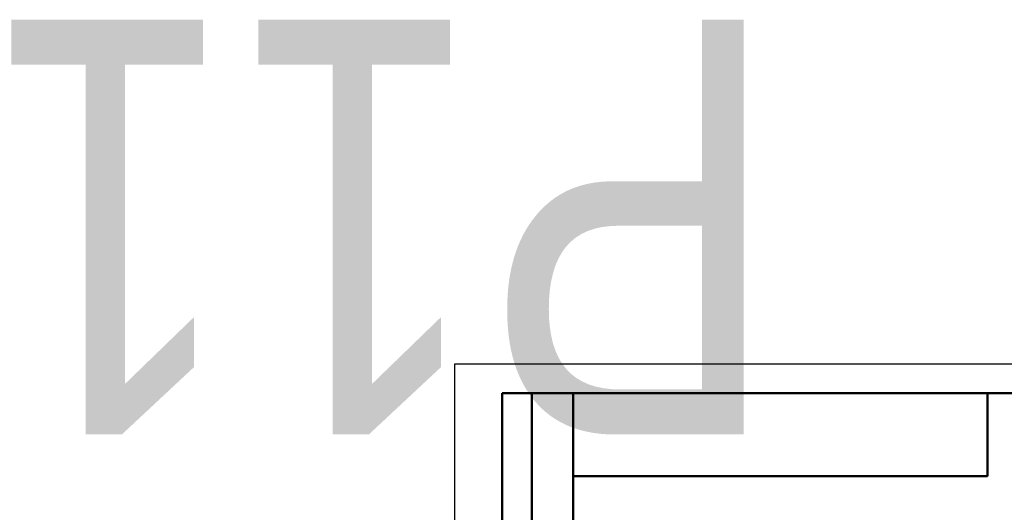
# Model space of a CAD drawing. Header units: millimetres. Extents: x -73 to 420, y -67 to 355.
# Tile 15 of 17: x -73 to 93, y 272 to 355. Entities that reach past the tile are written whole.
import ezdxf
from ezdxf.enums import TextEntityAlignment as Align

# ---------------------------------------------------------------- set-up
doc = ezdxf.new("R2018")
doc.units = ezdxf.units.MM
for name, color, linetype, lineweight in [('Кромка (ГОСТ)', 7, 'Continuous', 50), ('Обозначение (ГОСТ)', 7, 'Continuous', 25), ('Эскизная геометрия (ГОСТ)', 7, 'Continuous', 50)]:
    doc.layers.add(name, color=color, linetype=linetype, lineweight=lineweight)
doc.styles.get("Standard").update_dxf_attribs({"font": 'GOST Common Italic.ttf'})

# ---------------------------------------------------------------- blocks, each defined once
blk = doc.blocks.new('ГОСТ - Доп. графы 2')
at = {"layer": 'Эскизная геометрия (ГОСТ)'}
for p, q in [((-12, 0), (-12, 120)), ((-12, 120), (0, 120)), ((-7, 0), (-7, 120)), ((-12, 60), (0, 60)), ((0, 0), (-12, 0))]:
    blk.add_line(p, q, dxfattribs=at)
at = {"layer": 'Обозначение (ГОСТ)', "lineweight": 30, "width": 0.8, "flags": 17}
for tag, p in [('Первичная_применяемость', (-3.65, 90.03)), ('Справочный_номер', (-3.55, 30.02))]:
    blk.add_attdef(tag, text='', height=3.17, rotation=90, dxfattribs=at).set_placement(p, align=Align.MIDDLE_CENTER)
blk = doc.blocks.new('ГОСТ - Доп. графы 3')
at = {"layer": 'Эскизная геометрия (ГОСТ)'}
for p, q in [((0, 0), (70, 0)), ((70, 0), (70, -14)), ((70, -14), (0, -14))]:
    blk.add_line(p, q, dxfattribs=at)
at = {"layer": 'Обозначение (ГОСТ)', "lineweight": 30, "width": 0.8}
blk.add_attdef('ОБОЗНАЧЕНИЕ', text='', height=5, rotation=180, dxfattribs=at).set_placement((34.94, -6.97), align=Align.MIDDLE_CENTER)
blk = doc.blocks.new('Рамки ГОСТ_ граница 297x210')
at = {"layer": 'Кромка (ГОСТ)', "lineweight": 25}
for p, q in [((0, 0), (0, 297)), ((0, 297), (210, 297))]:
    blk.add_line(p, q, dxfattribs=at)
at = {"layer": 'Кромка (ГОСТ)'}
for p, q in [((205, 292), (20, 292)), ((20, 292), (20, 5))]:
    blk.add_line(p, q, dxfattribs=at)

msp = doc.modelspace()

# ---------------------------------------------------------------- block references
ref = msp.add_blockref('ГОСТ - Доп. графы 3', (20, 292))
lines = msp.add_mtext('\\W0.8000;P11', dxfattribs={"layer": 'Обозначение (ГОСТ)', "insert": (54.942, 285.032), "char_height": 70.12484, "attachment_point": 1, "rotation": 180})
ref.add_attrib('ОБОЗНАЧЕНИЕ', '', (54.942, 285.032)).embed_mtext(lines)
for name, p in [('Рамки ГОСТ_ граница 297x210', (0, 0)), ('ГОСТ - Доп. графы 2', (20, 172))]:
    msp.add_blockref(name, p)

doc.saveas('drawing.dxf')
